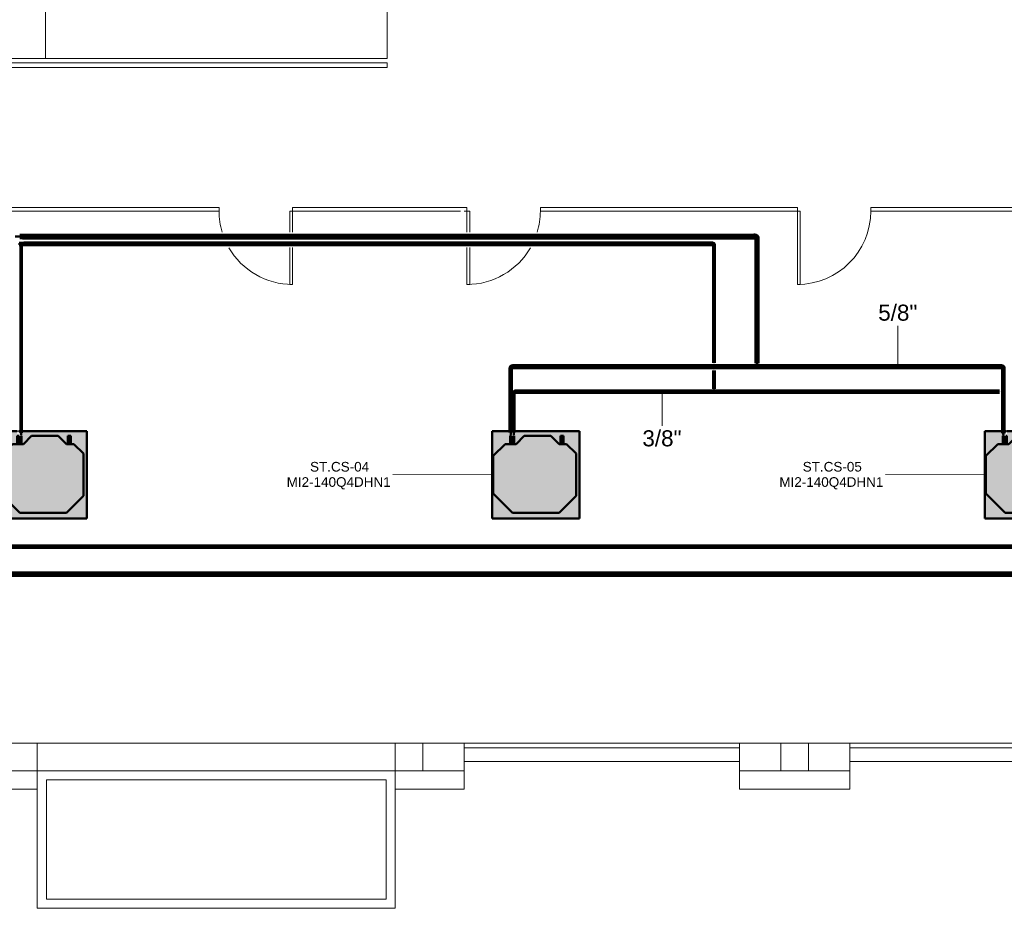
# Model space of a CAD drawing. Header units: millimetres. Extents: x -12740 to 214440, y -11012 to 10812.
# Tile 144 of 168: x 14173 to 24899, y -11012 to -1326. Entities that reach past the tile are written whole.
import ezdxf

# ---------------------------------------------------------------- set-up
doc = ezdxf.new("R2010")
doc.units = ezdxf.units.MM
doc.linetypes.add('Centro', pattern=[30, 12, -6, 6, -6])
doc.linetypes.add('Oculto 1_5', pattern=[2.2, 1.5, -0.7])
for name, color, linetype, lineweight in [('A-DETL', 90, 'Oculto 1_5', 18), ('DIVISORIAS', 7, 'Continuous', 18), ('ESQ', 7, 'Continuous', 18), ('M-EQPM', 50, 'Continuous', 50), ('M-EQPM-IDEN', 50, 'Continuous', 9), ('P-PIPE', 3, 'Continuous', 70), ('P-PIPE-CNTR', 3, 'Centro', 50), ('P-PIPE-IDEN', 2, 'Continuous', 9), ('PAREDES', 7, 'Continuous', 18), ('PEM1-Layout Superior_dwg', 8, 'Continuous', 18), ('PILAR', 7, 'Continuous', 18)]:
    doc.layers.add(name, color=color, linetype=linetype, lineweight=lineweight)
doc.styles.add('Arial_1', font='arial.ttf', dxfattribs={"height": 175})
doc.styles.add('Arial_2', font='arial.ttf', dxfattribs={"height": 105})

# ---------------------------------------------------------------- blocks, each defined once
blk = doc.blocks.new('Cotovelo - Soldado - CU - Padrão-V33-PAVIMENTO SUPERIOR TUBULAÇÃO FRIGORIGENA')
at = {"layer": 'P-PIPE', "lineweight": 18}
for points in [[(19531, -5138), (19530, -5126), (19514, -5126), (19514, -5138), (19530, -5138)], [(19524, -5126), (19530, -5126), (19530, -5126), (19533, -5119), (19539, -5116), (19540, -5116), (19539, -5101), (19532, -5103), (19527, -5104), (19518, -5113), (19515, -5126), (19524, -5126)], [(19551, -5117), (19551, -5100), (19540, -5100), (19540, -5117)]]:
    blk.add_hatch(color=160, dxfattribs=at).paths.add_polyline_path(points)
at = {"layer": 'P-PIPE', "color": 5}
for p, q in [((19514, -5126), (19514, -5138)), ((19531, -5126), (19514, -5126)), ((19514, -5138), (19531, -5138)), ((19531, -5138), (19531, -5126)), ((19551, -5100), (19540, -5100)), ((19540, -5117), (19551, -5117))]:
    blk.add_line(p, q, dxfattribs=at)
at = {"layer": 'P-PIPE', "color": 5, "flags": 128}
for points in [[(19540, -5101), (19539, -5101), (19538, -5101), (19537, -5101), (19536, -5101), (19535, -5101), (19534, -5101), (19533, -5102), (19532, -5102), (19531, -5102), (19530, -5103), (19529, -5103), (19528, -5103), (19527, -5104), (19526, -5104), (19525, -5105), (19524, -5106), (19524, -5106), (19523, -5107), (19522, -5108), (19521, -5108), (19521, -5109), (19520, -5110), (19519, -5111), (19519, -5111), (19518, -5112), (19518, -5113), (19517, -5114), (19517, -5115), (19516, -5116), (19516, -5117), (19516, -5118), (19515, -5119), (19515, -5120), (19515, -5121), (19515, -5122), (19514, -5123), (19514, -5124), (19514, -5125), (19514, -5126), (19514, -5126)], [(19530, -5126), (19530, -5126), (19530, -5125), (19530, -5125), (19530, -5124), (19530, -5124), (19530, -5124), (19531, -5123), (19531, -5123), (19531, -5123), (19531, -5122), (19531, -5122), (19531, -5122), (19531, -5121), (19532, -5121), (19532, -5121), (19532, -5120), (19532, -5120), (19532, -5120), (19533, -5119), (19533, -5119), (19533, -5119), (19534, -5119), (19534, -5118), (19534, -5118), (19534, -5118), (19535, -5118), (19535, -5118), (19535, -5117), (19536, -5117), (19536, -5117), (19536, -5117), (19537, -5117), (19537, -5117), (19538, -5117), (19538, -5117), (19538, -5117), (19539, -5117), (19539, -5117), (19539, -5116), (19540, -5116)]]:
    blk.add_lwpolyline(points, dxfattribs=at)
at = {"layer": 'P-PIPE', "color": 5}
for centre in [(19540, -5109), (19551, -5109)]:
    blk.add_ellipse(centre, major_axis=(0, 8.49), ratio=0.000002, start_param=3.141593, end_param=6.283171, dxfattribs=at)
blk = doc.blocks.new('Cotovelo - Soldado - CU - Padrão-V34-PAVIMENTO SUPERIOR TUBULAÇÃO FRIGORIGENA')
at = {"layer": 'P-PIPE', "lineweight": 18}
for points in [[(24872, -5117), (24872, -5100), (24861, -5100), (24861, -5117)], [(24897, -5126), (24896, -5119), (24894, -5113), (24885, -5104), (24872, -5101), (24872, -5116), (24872, -5117), (24879, -5119), (24882, -5125), (24882, -5126), (24897, -5126)], [(24881, -5138), (24898, -5138), (24898, -5126), (24881, -5126)]]:
    blk.add_hatch(color=160, dxfattribs=at).paths.add_polyline_path(points)
at = {"layer": 'P-PIPE', "color": 5}
for p, q in [((24872, -5100), (24861, -5100)), ((24861, -5117), (24872, -5117)), ((24881, -5126), (24881, -5138)), ((24898, -5138), (24898, -5126))]:
    blk.add_line(p, q, dxfattribs=at)
at = {"layer": 'P-PIPE', "color": 5, "flags": 128}
for points in [[(24898, -5126), (24898, -5125), (24897, -5124), (24897, -5123), (24897, -5122), (24897, -5121), (24897, -5120), (24897, -5119), (24896, -5118), (24896, -5117), (24896, -5116), (24895, -5115), (24895, -5114), (24894, -5113), (24894, -5112), (24893, -5112), (24893, -5111), (24892, -5110), (24891, -5109), (24891, -5108), (24890, -5108), (24889, -5107), (24888, -5106), (24888, -5106), (24887, -5105), (24886, -5105), (24885, -5104), (24884, -5104), (24883, -5103), (24882, -5103), (24881, -5102), (24881, -5102), (24880, -5102), (24879, -5101), (24878, -5101), (24877, -5101), (24876, -5101), (24875, -5101), (24874, -5101), (24873, -5101), (24872, -5101)], [(24872, -5117), (24873, -5117), (24873, -5117), (24873, -5117), (24874, -5117), (24874, -5117), (24875, -5117), (24875, -5117), (24875, -5117), (24876, -5117), (24876, -5117), (24876, -5117), (24877, -5118), (24877, -5118), (24877, -5118), (24878, -5118), (24878, -5118), (24878, -5119), (24879, -5119), (24879, -5119), (24879, -5119), (24879, -5120), (24880, -5120), (24880, -5120), (24880, -5120), (24880, -5121), (24880, -5121), (24881, -5121), (24881, -5122), (24881, -5122), (24881, -5122), (24881, -5123), (24881, -5123), (24881, -5124), (24881, -5124), (24882, -5124), (24882, -5125), (24882, -5125), (24882, -5125), (24882, -5126), (24882, -5126)]]:
    blk.add_lwpolyline(points, dxfattribs=at)
at = {"layer": 'P-PIPE', "color": 5}
for centre, major_axis, ratio, start_param, end_param in [((24861, -5109), (0, 8.49), 0.000002, 3.141605, 6.283116), ((24872, -5109), (0, 8.49), 0.000002, 3.141605, 6.283116), ((24890, -5126), (8.49, 0), 0.000012, 6.283184, 9.424776), ((24890, -5138), (8.49, 0), 0.000012, 6.283184, 9.424776)]:
    blk.add_ellipse(centre, major_axis=major_axis, ratio=ratio, start_param=start_param, end_param=end_param, dxfattribs=at)
blk = doc.blocks.new('Cotovelo - Soldado - CU - Padrão-V35-PAVIMENTO SUPERIOR TUBULAÇÃO FRIGORIGENA')
at = {"layer": 'P-PIPE', "lineweight": 18}
for points in [[(-24, 5), (-24, -5), (-15, -5), (-15, 5)], [(-3, 15), (-4, 15), (-5, 15), (-8, 8), (-14, 4), (-15, 4), (-15, -4), (-10, -3), (-1, 1), (3, 12), (3, 15), (-2, 15)], [(0, 24), (-5, 24), (-4, 15), (5, 15), (5, 24), (1, 24)]]:
    blk.add_hatch(color=20, dxfattribs=at).paths.add_polyline_path(points)
at = {"layer": 'P-PIPE', "color": 1}
for p, q in [((-15, 5), (-24, 5)), ((-24, 5), (-24, -5)), ((-24, 5), (-24, 5)), ((-15, 5), (-15, 5)), ((-15, -5), (-15, 5)), ((-5, 24), (-5, 15)), ((5, 24), (-5, 24)), ((-5, 24), (-5, 24)), ((-5, 15), (-5, 15)), ((-5, 15), (5, 15)), ((5, 15), (5, 24)), ((5, 24), (5, 24)), ((5, 15), (5, 15)), ((-24, -5), (-15, -5)), ((-24, -5), (-24, -5)), ((-15, -5), (-15, -5))]:
    blk.add_line(p, q, dxfattribs=at)
at = {"layer": 'P-PIPE', "color": 1, "flags": 128}
for points in [[(-5, 15), (-5, 15), (-5, 15), (-5, 14), (-5, 14), (-5, 13), (-5, 13), (-5, 12), (-5, 12), (-5, 12), (-6, 11), (-6, 11), (-6, 10), (-6, 10), (-6, 10), (-7, 9), (-7, 9), (-7, 9), (-7, 8), (-8, 8), (-8, 8), (-8, 7), (-9, 7), (-9, 7), (-9, 7), (-10, 6), (-10, 6), (-10, 6), (-11, 6), (-11, 6), (-12, 5), (-12, 5), (-12, 5), (-13, 5), (-13, 5), (-14, 5), (-14, 5), (-14, 5), (-15, 5), (-15, 5), (-15, 5)], [(-15, -5), (-15, -5), (-14, -5), (-13, -5), (-12, -5), (-11, -4), (-11, -4), (-10, -4), (-9, -4), (-8, -3), (-8, -3), (-7, -3), (-6, -2), (-5, -2), (-5, -2), (-4, -1), (-3, -1), (-3, 0), (-2, 0), (-1, 1), (-1, 1), (0, 2), (0, 3), (1, 3), (1, 4), (2, 4), (2, 5), (2, 6), (3, 7), (3, 7), (3, 8), (4, 9), (4, 10), (4, 10), (4, 11), (4, 12), (5, 13), (5, 14), (5, 14), (5, 15), (5, 15)]]:
    blk.add_lwpolyline(points, dxfattribs=at)
blk = doc.blocks.new('Cotovelo - Soldado - CU - Padrão-V37-PAVIMENTO SUPERIOR TUBULAÇÃO FRIGORIGENA')
at = {"layer": 'P-PIPE', "lineweight": 18}
for points in [[(22170, -3703), (22186, -3702), (22186, -3676), (22170, -3676), (22170, -3702)], [(22194, -3710), (22218, -3710), (22217, -3703), (22214, -3693), (22201, -3681), (22186, -3677), (22186, -3702), (22191, -3704), (22193, -3710)], [(22193, -3726), (22219, -3726), (22219, -3710), (22193, -3710)]]:
    blk.add_hatch(color=160, dxfattribs=at).paths.add_polyline_path(points)
at = {"layer": 'P-PIPE', "color": 5}
for p, q in [((22186, -3676), (22170, -3676)), ((22170, -3676), (22170, -3703)), ((22170, -3703), (22186, -3703)), ((22186, -3703), (22186, -3676)), ((22193, -3710), (22193, -3726)), ((22219, -3726), (22219, -3710))]:
    blk.add_line(p, q, dxfattribs=at)
at = {"layer": 'P-PIPE', "color": 5, "flags": 128}
for points in [[(22219, -3710), (22219, -3708), (22219, -3707), (22218, -3706), (22218, -3704), (22218, -3703), (22218, -3702), (22217, -3701), (22217, -3699), (22217, -3698), (22216, -3697), (22215, -3696), (22215, -3694), (22214, -3693), (22214, -3692), (22213, -3691), (22212, -3690), (22211, -3689), (22210, -3688), (22210, -3687), (22209, -3686), (22208, -3685), (22207, -3684), (22206, -3683), (22205, -3683), (22203, -3682), (22202, -3681), (22201, -3681), (22200, -3680), (22199, -3679), (22198, -3679), (22196, -3678), (22195, -3678), (22194, -3678), (22193, -3677), (22191, -3677), (22190, -3677), (22189, -3677), (22187, -3677), (22186, -3677), (22186, -3677)], [(22186, -3702), (22186, -3702), (22186, -3702), (22187, -3702), (22187, -3702), (22187, -3702), (22187, -3702), (22188, -3702), (22188, -3702), (22188, -3703), (22189, -3703), (22189, -3703), (22189, -3703), (22189, -3703), (22190, -3703), (22190, -3703), (22190, -3704), (22190, -3704), (22191, -3704), (22191, -3704), (22191, -3704), (22191, -3705), (22191, -3705), (22192, -3705), (22192, -3705), (22192, -3706), (22192, -3706), (22192, -3706), (22192, -3706), (22193, -3707), (22193, -3707), (22193, -3707), (22193, -3707), (22193, -3708), (22193, -3708), (22193, -3708), (22193, -3709), (22193, -3709), (22193, -3709), (22193, -3710), (22193, -3710)]]:
    blk.add_lwpolyline(points, dxfattribs=at)
at = {"layer": 'P-PIPE', "color": 5}
for centre in [(22206, -3710), (22206, -3726)]:
    blk.add_ellipse(centre, major_axis=(13.4, 0), ratio=0.000004, start_param=0, end_param=3.141593, dxfattribs=at)
blk = doc.blocks.new('Cotovelo - Soldado - CU - Padrão-976295-PAVIMENTO SUPERIOR TUBULAÇÃO FRIGORIGENA')
at = {"layer": 'P-PIPE', "lineweight": 18}
for points in [[(21720, -3776), (21720, -3763), (21710, -3763), (21710, -3776)], [(21731, -3786), (21741, -3786), (21742, -3782), (21740, -3774), (21731, -3766), (21724, -3764), (21720, -3765), (21720, -3775), (21720, -3776), (21727, -3779), (21730, -3786)], [(21743, -3796), (21742, -3786), (21730, -3786), (21730, -3796), (21742, -3796)]]:
    blk.add_hatch(color=20, dxfattribs=at).paths.add_polyline_path(points)
at = {"layer": 'P-PIPE', "color": 1}
for p, q in [((21720, -3763), (21710, -3763)), ((21710, -3763), (21710, -3776)), ((21710, -3763), (21710, -3763)), ((21710, -3776), (21720, -3776)), ((21710, -3776), (21710, -3776)), ((21720, -3763), (21720, -3763)), ((21720, -3776), (21720, -3763)), ((21720, -3776), (21720, -3776)), ((21730, -3786), (21730, -3796)), ((21743, -3796), (21743, -3786))]:
    blk.add_line(p, q, dxfattribs=at)
at = {"layer": 'P-PIPE', "color": 1, "flags": 128}
for points in [[(21743, -3786), (21743, -3785), (21743, -3784), (21743, -3783), (21742, -3782), (21742, -3781), (21742, -3780), (21742, -3779), (21742, -3779), (21741, -3778), (21741, -3777), (21741, -3776), (21740, -3775), (21740, -3774), (21739, -3774), (21739, -3773), (21738, -3772), (21738, -3771), (21737, -3771), (21737, -3770), (21736, -3769), (21735, -3769), (21735, -3768), (21734, -3768), (21733, -3767), (21732, -3767), (21732, -3766), (21731, -3766), (21730, -3765), (21729, -3765), (21728, -3765), (21727, -3764), (21727, -3764), (21726, -3764), (21725, -3764), (21724, -3763), (21723, -3763), (21722, -3763), (21721, -3763), (21720, -3763), (21720, -3763)], [(21720, -3776), (21720, -3776), (21721, -3776), (21721, -3776), (21722, -3776), (21722, -3776), (21722, -3776), (21723, -3776), (21723, -3776), (21724, -3776), (21724, -3777), (21724, -3777), (21725, -3777), (21725, -3777), (21725, -3777), (21726, -3777), (21726, -3778), (21726, -3778), (21727, -3778), (21727, -3778), (21727, -3779), (21727, -3779), (21728, -3779), (21728, -3780), (21728, -3780), (21728, -3780), (21729, -3781), (21729, -3781), (21729, -3781), (21729, -3782), (21729, -3782), (21730, -3782), (21730, -3783), (21730, -3783), (21730, -3784), (21730, -3784), (21730, -3784), (21730, -3785), (21730, -3785), (21730, -3786), (21730, -3786)]]:
    blk.add_lwpolyline(points, dxfattribs=at)
at = {"layer": 'P-PIPE', "color": 1}
for centre, start_param, end_param in [((21736, -3786), 3.141593, 3.403392), ((21736, -3786), 0, 3.141593), ((21736, -3796), 0, 3.141593), ((21736, -3796), 3.141593, 3.403392), ((21736, -3786), 6.021386, 6.283185), ((21736, -3796), 6.021386, 6.283185)]:
    blk.add_ellipse(centre, major_axis=(6.88, 0), ratio=0.000038, start_param=start_param, end_param=end_param, dxfattribs=at)
blk = doc.blocks.new('PEM1-Layout Superior_dwg-964791-PAVIMENTO SUPERIOR TUBULAÇÃO FRIGORIGENA')
at = {"layer": 'DIVISORIAS'}
for p, q in [((46980, 52816), (46980, 53046)), ((48880, 52816), (48880, 53046))]:
    blk.add_line(p, q, dxfattribs=at)
at = {"layer": 'DIVISORIAS', "flags": 128}
for points in [[(42890, 53046), (46180, 53046), (46180, 53086), (41280, 53086), (41280, 53046), (42850, 53046)], [(46980, 53046), (46950, 53046), (46950, 52816)], [(48850, 53086), (46980, 53086), (46980, 53046), (48810, 53046)], [(48810, 53086), (48880, 53086), (48880, 53046), (48850, 53046)], [(48880, 53046), (48910, 53046), (48910, 52816)], [(52450, 53086), (49680, 53086), (49680, 53046), (52450, 53046)], [(52410, 53086), (52480, 53086), (52480, 53046), (52410, 53046)], [(54930, 53086), (53280, 53086), (53280, 53046), (54930, 53046)], [(46950, 52647), (46950, 52246), (46980, 52246), (46980, 52647)], [(48910, 52647), (48910, 52246), (48880, 52246), (48880, 52647)]]:
    blk.add_lwpolyline(points, dxfattribs=at)
blk.add_lwpolyline([(52480, 53046), (52510, 53046), (52510, 52246), (52480, 52246)], close=True, dxfattribs=at)
at = {"layer": 'ESQ'}
for p, q in [((48850, 47246), (51850, 47246)), ((53050, 47246), (56050, 47246)), ((48850, 47196), (51850, 47196)), ((53050, 47196), (56050, 47196))]:
    blk.add_line(p, q, dxfattribs=at)
at = {"layer": 'ESQ', "flags": 128}
blk.add_lwpolyline([(40041, 54660), (43890, 54660), (48010, 54660), (48010, 54610), (40041, 54610)], close=True, dxfattribs=at)
at = {"layer": 'ESQ'}
for centre, start, end in [((46980, 53046), 180, 196.721), ((48880, 53046), 343.279, 0), ((52480, 53046), 270, 0), ((46980, 53046), 209.9552, 270), ((48880, 53046), 270, 330.0448)]:
    blk.add_arc(centre, 800, start, end, dxfattribs=at)
at = {"layer": 'PAREDES'}
for p, q in [((44290, 57596), (44290, 54710)), ((44200, 47246), (48100, 47246)), ((48850, 47046), (51850, 47046)), ((53050, 47046), (56050, 47046)), ((44200, 46946), (48100, 46946))]:
    blk.add_line(p, q, dxfattribs=at)
at = {"layer": 'PAREDES', "flags": 128}
for points in [[(48010, 56388), (48010, 54710), (40090, 54710), (40090, 54760)], [(48400, 46946), (48850, 46946), (48850, 47246), (48400, 47246)], [(52300, 46946), (51850, 46946), (51850, 47246), (52300, 47246)], [(52600, 47246), (53050, 47246), (53050, 46946), (52600, 46946)], [(43450, 46946), (43450, 46746), (44200, 46746)], [(48850, 46946), (48850, 46746), (48100, 46746)], [(53050, 46946), (53050, 46746), (51850, 46746), (51850, 46946)]]:
    blk.add_lwpolyline(points, dxfattribs=at)
for points in [[(44200, 46946), (44200, 45446), (48100, 45446), (48100, 46946)], [(48000, 46846), (44300, 46846), (44300, 45546), (48000, 45546)]]:
    blk.add_lwpolyline(points, close=True, dxfattribs=at)
at = {"layer": 'PILAR', "flags": 128}
for points in [[(44200, 46946), (44200, 47246), (43900, 47246), (43900, 46946)], [(48400, 47246), (48100, 47246), (48100, 46946), (48400, 46946)], [(52600, 46946), (52600, 47246), (52300, 47246), (52300, 46946)]]:
    blk.add_lwpolyline(points, close=True, dxfattribs=at)
blk = doc.blocks.new('Midea_VRF_Indoor_4-way Cassette_MI-90_100_112_140_Q4_DHN1-D _2nd DC_ - MI2-140Q4DHN1-V9-PAVIMENTO SUPERIOR TUBULAÇÃO FRIGORIGENA')
at = {"layer": 'M-EQPM', "linetype": 'Oculto 1_5', "lineweight": 18}
h = blk.add_hatch(color=256, dxfattribs=at)
h.paths.add_polyline_path([(-475, -440), (-475, -475), (475, -475), (475, 235), (435, 235), (435, 244), (475, 244), (475, 265), (438, 266), (438, 281), (475, 281), (475, 475), (-475, 475), (-475, -255)])
h.paths.add_polyline_path([(-415, -255), (-415, 255), (-206, 464), (206, 464), (335, 335), (335, 281), (425, 281), (425, 265), (335, 265), (335, 244), (425, 244), (425, 235), (335, 235), (335, 215), (425, 125), (425, -165), (335, -255), (335, -269), (425, -270), (425, -301), (335, -301), (335, -335), (230, -440), (-230, -440), (-382, -288)])
for points in [[(-415, -88), (-415, -255), (-230, -440), (230, -440), (335, -335), (335, -255), (425, -165), (425, 125), (335, 215), (335, 335), (206, 464), (-206, 464), (-415, 255)], [(335, 266), (335, 265), (425, 266), (425, 281), (335, 281), (335, 266)], [(335, 244), (335, 235), (425, 235), (425, 244)], [(335, -274), (335, -301), (425, -300), (425, -269), (335, -270), (335, -271)]]:
    blk.add_hatch(color=256, dxfattribs=at).paths.add_polyline_path(points)
at = {"layer": 'A-DETL'}
for p, q in [((475, 265), (475, 281)), ((475, 281), (475, 265)), ((475, 235), (475, 244)), ((475, 244), (475, 235))]:
    blk.add_line(p, q, dxfattribs=at)
at = {"layer": 'M-EQPM'}
for p, q in [((0, 475), (-475, 475)), ((-475, 475), (-475, -475)), ((-475, -475), (-475, 475)), ((-475, 475), (475, 475)), ((-206, 464), (-415, 255)), ((-415, 255), (-206, 464)), ((206, 464), (-206, 464)), ((-206, 464), (206, 464)), ((475, 475), (0, 475)), ((335, 335), (206, 464)), ((206, 464), (335, 335)), ((475, 281), (475, 475)), ((475, 475), (475, 281)), ((335, 215), (335, 335)), ((335, 335), (335, 215)), ((-415, 255), (-415, -255)), ((-415, -255), (-415, 255)), ((425, 281), (335, 281)), ((335, 265), (425, 265)), ((425, 244), (335, 244)), ((335, 235), (425, 235)), ((425, 125), (335, 215)), ((335, 215), (425, 125)), ((425, 265), (425, 281)), ((425, 235), (425, 244)), ((475, 244), (475, 265)), ((475, 265), (475, 244)), ((475, -475), (475, 235)), ((475, 235), (475, -475)), ((425, -165), (425, 125)), ((425, 125), (425, -165)), ((335, -255), (425, -165)), ((425, -165), (335, -255)), ((-415, -255), (-230, -440)), ((-230, -440), (-415, -255)), ((335, -335), (335, -255)), ((335, -255), (335, -335)), ((425, -269), (335, -269)), ((335, -301), (425, -301)), ((425, -301), (425, -269)), ((230, -440), (335, -335)), ((335, -335), (230, -440)), ((-475, -475), (475, -475)), ((475, -475), (-475, -475)), ((-230, -440), (230, -440)), ((230, -440), (-230, -440))]:
    blk.add_line(p, q, dxfattribs=at)
blk = doc.blocks.new('Midea_VRF_Indoor_4-way Cassette_MI-90_100_112_140_Q4_DHN1-D _2nd DC_ - MI2-140Q4DHN1-V10-PAVIMENTO SUPERIOR TUBULAÇÃO FRIGORIGENA')
at = {"layer": 'M-EQPM', "linetype": 'Oculto 1_5', "lineweight": 18}
h = blk.add_hatch(color=256, dxfattribs=at)
h.paths.add_polyline_path([(-475, -440), (-475, -475), (475, -475), (475, 235), (435, 235), (435, 244), (475, 244), (475, 265), (438, 266), (438, 281), (475, 281), (475, 475), (-475, 475), (-475, -276)])
h.paths.add_polyline_path([(-415, -255), (-415, 255), (-206, 464), (206, 464), (335, 335), (335, 281), (425, 281), (425, 265), (335, 265), (335, 244), (425, 244), (425, 235), (335, 235), (335, 215), (425, 125), (425, -165), (335, -255), (335, -269), (425, -270), (425, -301), (335, -301), (335, -335), (230, -440), (-230, -440), (-394, -276)])
for points in [[(-415, -255), (-230, -440), (230, -440), (335, -335), (335, -255), (425, -165), (425, 125), (335, 215), (335, 335), (206, 464), (-206, 464), (-415, 255)], [(335, 266), (335, 265), (425, 266), (425, 281), (335, 281), (335, 266)], [(335, 244), (335, 235), (425, 235), (425, 244)], [(335, -289), (335, -301), (425, -300), (425, -269), (335, -270), (335, -285)]]:
    blk.add_hatch(color=256, dxfattribs=at).paths.add_polyline_path(points)
at = {"layer": 'A-DETL'}
for p, q in [((475, 265), (475, 281)), ((475, 281), (475, 265)), ((475, 235), (475, 244)), ((475, 244), (475, 235))]:
    blk.add_line(p, q, dxfattribs=at)
at = {"layer": 'M-EQPM'}
for p, q in [((0, 475), (-475, 475)), ((-475, 475), (-475, -475)), ((-475, -475), (-475, 475)), ((-475, 475), (475, 475)), ((-206, 464), (-415, 255)), ((-415, 255), (-206, 464)), ((206, 464), (-206, 464)), ((-206, 464), (206, 464)), ((475, 475), (0, 475)), ((335, 335), (206, 464)), ((206, 464), (335, 335)), ((475, 281), (475, 475)), ((475, 475), (475, 281)), ((335, 215), (335, 335)), ((335, 335), (335, 215)), ((-415, 255), (-415, -255)), ((-415, -255), (-415, 255)), ((425, 281), (335, 281)), ((335, 265), (425, 265)), ((425, 244), (335, 244)), ((335, 235), (425, 235)), ((425, 125), (335, 215)), ((335, 215), (425, 125)), ((425, 265), (425, 281)), ((425, 235), (425, 244)), ((475, 244), (475, 265)), ((475, 265), (475, 244)), ((475, -475), (475, 235)), ((475, 235), (475, -475)), ((425, -165), (425, 125)), ((425, 125), (425, -165)), ((335, -255), (425, -165)), ((425, -165), (335, -255)), ((-415, -255), (-230, -440)), ((-230, -440), (-415, -255)), ((335, -335), (335, -255)), ((335, -255), (335, -335)), ((425, -269), (335, -269)), ((335, -301), (425, -301)), ((425, -301), (425, -269)), ((230, -440), (335, -335)), ((335, -335), (230, -440)), ((-475, -475), (475, -475)), ((475, -475), (-475, -475)), ((-230, -440), (230, -440)), ((230, -440), (-230, -440))]:
    blk.add_line(p, q, dxfattribs=at)
blk = doc.blocks.new('Midea_VRF_Indoor_4-way Cassette_MI-90_100_112_140_Q4_DHN1-D _2nd DC_ - MI2-140Q4DHN1-V11-PAVIMENTO SUPERIOR TUBULAÇÃO FRIGORIGENA')
at = {"layer": 'M-EQPM', "linetype": 'Oculto 1_5', "lineweight": 18}
h = blk.add_hatch(color=256, dxfattribs=at)
h.paths.add_polyline_path([(-475, -255), (-475, -475), (475, -475), (475, 235), (435, 235), (435, 244), (475, 244), (475, 264), (438, 264), (438, 283), (475, 283), (475, 475), (-475, 475), (-475, 215)])
h.paths.add_polyline_path([(-415, 255), (-206, 464), (206, 464), (335, 335), (335, 281), (425, 281), (425, 265), (335, 265), (335, 244), (425, 244), (425, 235), (335, 235), (335, 215), (425, 125), (425, -165), (335, -255), (335, -269), (425, -270), (425, -301), (335, -301), (335, -335), (230, -440), (-230, -440), (-415, -255), (-415, 215)])
for points in [[(-415, -255), (-230, -440), (230, -440), (335, -335), (335, -255), (425, -165), (425, 125), (335, 215), (335, 335), (206, 464), (-206, 464), (-415, 255)], [(335, 268), (335, 265), (425, 266), (425, 281), (335, 281), (335, 269)], [(335, 244), (335, 235), (425, 235), (425, 244)], [(335, -274), (335, -301), (425, -300), (425, -269), (335, -270), (335, -271)]]:
    blk.add_hatch(color=256, dxfattribs=at).paths.add_polyline_path(points)
at = {"layer": 'A-DETL'}
for p, q in [((475, 264), (475, 283)), ((475, 283), (475, 264)), ((475, 235), (475, 244)), ((475, 244), (475, 235))]:
    blk.add_line(p, q, dxfattribs=at)
at = {"layer": 'M-EQPM'}
for p, q in [((0, 475), (-475, 475)), ((-475, 475), (-475, -475)), ((-475, -475), (-475, 475)), ((-475, 475), (475, 475)), ((-206, 464), (-415, 255)), ((-415, 255), (-206, 464)), ((206, 464), (-206, 464)), ((-206, 464), (206, 464)), ((475, 475), (0, 475)), ((335, 335), (206, 464)), ((206, 464), (335, 335)), ((475, 283), (475, 475)), ((475, 475), (475, 283)), ((335, 215), (335, 335)), ((335, 335), (335, 215)), ((-415, 255), (-415, -255)), ((-415, -255), (-415, 255)), ((425, 281), (335, 281)), ((335, 265), (425, 265)), ((425, 244), (335, 244)), ((335, 235), (425, 235)), ((425, 125), (335, 215)), ((335, 215), (425, 125)), ((425, 265), (425, 281)), ((425, 235), (425, 244)), ((475, 244), (475, 264)), ((475, 264), (475, 244)), ((475, -475), (475, 235)), ((475, 235), (475, -475)), ((425, -165), (425, 125)), ((425, 125), (425, -165)), ((335, -255), (425, -165)), ((425, -165), (335, -255)), ((-415, -255), (-230, -440)), ((-230, -440), (-415, -255)), ((335, -335), (335, -255)), ((335, -255), (335, -335)), ((425, -269), (335, -269)), ((335, -301), (425, -301)), ((425, -301), (425, -269)), ((230, -440), (335, -335)), ((335, -335), (230, -440)), ((-475, -475), (475, -475)), ((475, -475), (-475, -475)), ((-230, -440), (230, -440)), ((230, -440), (-230, -440))]:
    blk.add_line(p, q, dxfattribs=at)

msp = doc.modelspace()

# ---------------------------------------------------------------- hatches: boundary and pattern name
at = {"layer": 'P-PIPE'}
for color, points in [(170, [(14187.55, -3701.091), (14187.55, -3677.687), (14172.897, -3678.086), (14172.897, -3701.091)]), (256, [(14202.193, -3701.121), (14202.193, -3677.657), (14187.55, -3678.057), (14187.55, -3701.121)]), (256, [(14203.193, -3695.689), (14203.193, -3683.089), (14202.193, -3683.089), (14202.193, -3695.689)]), (170, [(14284.152, -3689.389), (22169.514, -3689.389), (22169.514, -3676.689), (14203.193, -3677.189), (14203.193, -3689.389)]), (170, [(21460.41, -3702.089), (22169.514, -3701.656), (22169.514, -3689.389), (14203.193, -3689.389), (14203.193, -3702.089), (20997.426, -3702.089)]), (170, [(22193.226, -5068.315), (22205.926, -5068.315), (22205.926, -3725.801), (22193.226, -3725.801), (22193.226, -4741.137)]), (170, [(22218.626, -5068.315), (22217.875, -3725.801), (22205.926, -3725.801), (22205.926, -5068.315), (22218.193, -5068.315)]), (10, [(14168.405, -3774.436), (14174.766, -3773.914), (14174.766, -3764.342), (14166.082, -3764.864), (14166.082, -3774.436)]), (10, [(14174.766, -3773.987), (14184.486, -3773.509), (14188.605, -3769.389), (14193.203, -3773.976), (14202.445, -3773.509), (14202.445, -3764.629), (14174.766, -3765.267), (14174.766, -3773.914)]), (10, [(14183.558, -3791.83), (14193.653, -3791.83), (14193.131, -3783.146), (14183.558, -3783.146)]), (10, [(14183.845, -5851.543), (14188.605, -5851.543), (14188.605, -3791.83), (14183.845, -3791.83), (14183.845, -5805.084)]), (10, [(14193.365, -5851.543), (14192.728, -3791.83), (14188.605, -3791.83), (14188.605, -5851.543), (14193.203, -5851.543)]), (10, [(14202.445, -3774.436), (14211.129, -3773.914), (14211.129, -3764.342), (14202.445, -3764.864), (14202.445, -3773.94)]), (256, [(14219.803, -3774.465), (14219.803, -3764.313), (14211.129, -3764.838), (14211.129, -3774.465)]), (10, [(14220.803, -3769.389), (21709.892, -3769.389), (21709.892, -3763.039), (14220.803, -3763.255), (14220.803, -3767.745)]), (10, [(19145.488, -3775.739), (21709.892, -3775.345), (21709.892, -3769.389), (14220.803, -3769.389), (14220.803, -3775.739), (15441.613, -3775.739)]), (170, [(19522.218, -5848.559), (19522.218, -5137.537), (19514.283, -5137.537), (19514.554, -5848.559), (19520.165, -5848.559)]), (170, [(19522.218, -5848.559), (19530.153, -5848.559), (19529.574, -5137.537), (19522.218, -5137.537), (19522.218, -5805.084)]), (170, [(19551.197, -5108.559), (22178.291, -5108.559), (22178.291, -5100.624), (19551.197, -5101.203), (19551.197, -5106.505)]), (170, [(21923.395, -5116.494), (22178.291, -5115.888), (22178.291, -5108.559), (19551.197, -5108.559), (19551.197, -5116.494), (21691.903, -5116.494)]), (170, [(22189.959, -5117.022), (22189.959, -5100.095), (22178.291, -5100.383), (22178.291, -5117.022)]), (170, [(22221.892, -5116.494), (22221.892, -5100.894), (22212.794, -5101.691), (22205.926, -5108.559), (22198.261, -5100.912), (22189.959, -5101.687), (22189.959, -5116.494)]), (170, [(22211.911, -5092.643), (22214.39, -5092.643), (22214.101, -5080.974), (22197.462, -5080.974), (22197.751, -5092.643), (22210.158, -5092.643)]), (170, [(22205.926, -5108.559), (22213.573, -5100.894), (22212.798, -5092.643), (22198.261, -5092.643), (22199.058, -5101.691), (22204.402, -5107.035)]), (170, [(22233.561, -5117.022), (22233.561, -5100.095), (22221.892, -5100.383), (22221.892, -5117.022)]), (170, [(22849.364, -5108.559), (24860.655, -5108.559), (24860.655, -5100.624), (22233.561, -5101.229), (22233.561, -5108.559), (22386.379, -5108.559)]), (170, [(24701.302, -5116.494), (24860.655, -5115.914), (24860.655, -5108.559), (22233.561, -5108.559), (22233.561, -5116.494), (22849.364, -5116.494)]), (170, [(24881.14, -5149.196), (24898.127, -5149.196), (24897.838, -5137.537), (24881.14, -5137.537)]), (170, [(24880.109, -5848.545), (24889.634, -5848.545), (24889.634, -5150.196), (24880.109, -5150.196), (24880.109, -5805.084)]), (170, [(24898.834, -5848.545), (24899.159, -5848.545), (24898.834, -5150.196), (24889.634, -5150.196), (24889.634, -5848.545), (24897.882, -5848.545)]), (10, [(21736.398, -5367.461), (21741.445, -5367.461), (21740.923, -5358.776), (21731.351, -5358.776), (21731.873, -5367.461), (21735.046, -5367.461)]), (10, [(19556.021, -5851.543), (19556.021, -5405.243), (19551.261, -5405.243), (19551.898, -5851.543), (19554.789, -5851.543)]), (10, [(19556.021, -5851.543), (19560.781, -5851.543), (19560.143, -5405.243), (19556.021, -5405.243), (19556.021, -5805.084)]), (10, [(19608.473, -5381.218), (21713.875, -5381.218), (21713.875, -5376.458), (19580.046, -5377.095), (19580.046, -5381.218)]), (10, [(21691.903, -5385.978), (21713.875, -5385.34), (21713.875, -5381.218), (19580.046, -5381.218), (19580.046, -5385.978), (21460.41, -5385.978)]), (10, [(21713.875, -5386.265), (21722.559, -5385.743), (21722.559, -5376.17), (21713.875, -5376.692), (21713.875, -5385.743)]), (10, [(21750.237, -5385.978), (21750.237, -5376.62), (21740.518, -5377.098), (21736.398, -5381.218), (21731.8, -5376.631), (21722.559, -5377.098), (21722.559, -5385.978)]), (10, [(21758.922, -5386.265), (21758.922, -5376.17), (21750.237, -5376.692), (21750.237, -5386.265)]), (10, [(24880.109, -5381.218), (24880.109, -5376.458), (21758.922, -5377.095), (21758.922, -5381.218), (24701.302, -5381.218)]), (10, [(21923.395, -5385.978), (24880.109, -5385.335), (24880.109, -5381.218), (21758.922, -5381.218), (21758.922, -5385.978)]), (10, [(27016.224, -7069.389), (27278.124, -7069.389), (27278.124, -7063.039), (2731.136, -7063.433), (2731.136, -7069.389), (26553.239, -7069.389)]), (10, [(19145.488, -7075.739), (27278.124, -7075.345), (27278.124, -7069.389), (2731.136, -7069.389), (2731.136, -7075.739), (15441.613, -7075.739)]), (170, [(27479.208, -7370.339), (27572.84, -7370.339), (27572.84, -7359.229), (2540.703, -7359.608), (2540.703, -7370.339), (26553.239, -7370.339)]), (170, [(8033.862, -7381.449), (27572.84, -7381.07), (27572.84, -7370.339), (2540.703, -7370.339), (2540.703, -7381.449), (6181.924, -7381.449)])]:
    msp.add_hatch(color=color, dxfattribs=at).paths.add_polyline_path(points)
h = msp.add_hatch(color=10, dxfattribs=at)
h.paths.add_polyline_path([(14192.728, -3783.146), (14193.203, -3783.146), (14192.725, -3773.976)])
h.paths.add_polyline_path([(14184.057, -3783.146), (14192.728, -3783.146), (14191.971, -3772.755), (14189.519, -3770.303), (14185.938, -3772.057), (14184.018, -3773.987), (14184.008, -3783.146)])
h = msp.add_hatch(color=10, dxfattribs=at)
h.paths.add_polyline_path([(21730.048, -5349.102), (21736.398, -5349.102), (21736.398, -5116.494), (21730.048, -5116.494)])
h.paths.add_polyline_path([(21731.908, -5100.624), (21736.398, -5100.624), (21736.398, -3795.895), (21730.048, -3795.895), (21730.366, -5100.624), (21731.06, -5100.624)])
h = msp.add_hatch(color=10, dxfattribs=at)
h.paths.add_polyline_path([(21742.748, -5349.102), (21741.992, -5116.494), (21736.398, -5116.494), (21736.398, -5349.102), (21742.532, -5349.102)])
h.paths.add_polyline_path([(21741.05, -5100.624), (21742.748, -5100.624), (21742.214, -3795.895), (21736.398, -3795.895), (21736.661, -5100.624), (21740.888, -5100.624)])
h = msp.add_hatch(color=10, dxfattribs=at)
h.paths.add_polyline_path([(21732.276, -5367.461), (21731.8, -5367.461), (21732.278, -5376.63)])
h.paths.add_polyline_path([(21735.484, -5380.304), (21739.066, -5378.55), (21740.986, -5376.62), (21740.518, -5367.461), (21732.276, -5367.461), (21733.032, -5377.852), (21734.587, -5379.407)])

# ---------------------------------------------------------------- linework, layer by layer
at = {"layer": 'M-EQPM-IDEN'}
for p, q in [((19320.429, -6286.218), (18239.058, -6283.452)), ((24687.844, -6286.218), (23606.473, -6283.452))]:
    msp.add_line(p, q, dxfattribs=at)
at = {"layer": 'P-PIPE', "color": 5}
for p, q in [((14187.55, -3677.687), (14172.897, -3677.687)), ((14172.897, -3701.091), (14187.55, -3701.091)), ((14187.55, -3681.09), (14187.55, -3679.255)), ((14187.55, -3683.521), (14187.55, -3681.114)), ((14187.55, -3686.352), (14187.55, -3683.538)), ((14187.55, -3689.389), (14187.55, -3686.36)), ((14187.55, -3692.418), (14187.55, -3689.389)), ((14187.55, -3695.24), (14187.55, -3692.426)), ((14187.55, -3697.664), (14187.55, -3695.256)), ((14187.55, -3699.523), (14187.55, -3697.688)), ((22169.514, -3676.689), (14203.193, -3676.689)), ((14203.193, -3676.689), (14203.193, -3689.389)), ((14203.193, -3689.389), (14203.193, -3702.089)), ((14203.193, -3702.089), (22169.514, -3702.089)), ((22193.226, -3725.801), (22193.226, -5068.315)), ((22218.626, -5068.315), (22218.626, -3725.801)), ((19514.283, -5137.537), (19514.283, -5826.221)), ((19530.153, -5826.221), (19530.153, -5137.537)), ((22178.291, -5100.624), (19551.197, -5100.624)), ((19551.197, -5116.494), (22178.291, -5116.494)), ((22189.959, -5100.095), (22178.291, -5100.095)), ((22178.291, -5117.022), (22189.959, -5117.022)), ((22197.991, -5100.624), (22189.959, -5100.624)), ((22189.959, -5116.494), (22221.892, -5116.494)), ((22197.462, -5080.974), (22197.462, -5092.643)), ((22214.39, -5080.974), (22197.462, -5080.974)), ((22197.462, -5092.643), (22214.39, -5092.643)), ((22197.991, -5092.643), (22197.991, -5100.624)), ((22213.861, -5100.624), (22213.861, -5092.643)), ((22221.892, -5100.624), (22213.861, -5100.624)), ((22214.39, -5092.643), (22214.39, -5080.974)), ((22233.561, -5100.095), (22221.892, -5100.095)), ((22221.892, -5117.022), (22233.561, -5117.022)), ((24860.655, -5100.624), (22233.561, -5100.624)), ((22233.561, -5116.494), (24860.655, -5116.494)), ((24881.14, -5137.537), (24881.14, -5149.196)), ((24898.127, -5149.196), (24898.127, -5137.537)), ((24880.109, -5150.196), (24880.109, -5831.186)), ((24880.209, -5149.196), (24880.209, -5150.196)), ((24899.059, -5150.196), (24899.059, -5149.196)), ((24899.159, -5831.186), (24899.159, -5150.196)), ((19514.283, -5848.559), (19514.554, -5848.559)), ((19529.883, -5848.559), (19530.153, -5848.559)), ((27572.84, -7359.229), (2540.703, -7359.229)), ((2540.703, -7381.449), (27572.84, -7381.449))]:
    msp.add_line(p, q, dxfattribs=at)
at = {"layer": 'P-PIPE'}
for p, q in [((14202.193, -3677.657), (14187.55, -3677.657)), ((14187.55, -3677.657), (14187.55, -3689.389)), ((14187.55, -3689.389), (14187.55, -3701.121)), ((14187.55, -3701.121), (14202.193, -3701.121)), ((14203.193, -3676.789), (14202.193, -3676.789)), ((14202.193, -3701.989), (14202.193, -3676.789)), ((14202.193, -3677.218), (14202.193, -3676.789)), ((14202.193, -3677.657), (14202.193, -3683.054)), ((14202.193, -3695.723), (14202.193, -3701.121)), ((14202.193, -3701.989), (14202.193, -3701.56)), ((14202.193, -3701.989), (14203.193, -3701.989)), ((14219.803, -3764.134), (14211.129, -3764.134)), ((14211.129, -3764.134), (14211.129, -3769.389)), ((14211.129, -3764.134), (14211.129, -3764.313)), ((14211.129, -3769.389), (14211.129, -3774.644)), ((14211.129, -3774.465), (14211.129, -3774.644)), ((14211.129, -3774.644), (14219.803, -3774.644)), ((14220.803, -3763.139), (14219.803, -3763.139)), ((14219.803, -3775.639), (14219.803, -3763.139)), ((14219.803, -3763.976), (14219.803, -3763.139)), ((14219.803, -3764.134), (14219.803, -3774.644)), ((14219.803, -3764.134), (14219.803, -3764.313)), ((14219.803, -3774.465), (14219.803, -3774.644)), ((14219.803, -3775.639), (14219.803, -3774.802)), ((14219.803, -3775.639), (14220.803, -3775.639))]:
    msp.add_line(p, q, dxfattribs=at)
at = {"layer": 'P-PIPE', "color": 1}
for p, q in [((14174.766, -3764.164), (14166.082, -3764.164)), ((14166.082, -3774.614), (14174.766, -3774.614)), ((14174.766, -3764.342), (14174.766, -3764.164)), ((14174.766, -3774.614), (14174.766, -3764.164)), ((14202.445, -3764.629), (14174.766, -3764.629)), ((14174.766, -3774.149), (14183.845, -3774.149)), ((14174.766, -3774.614), (14174.766, -3774.436)), ((14183.38, -3783.146), (14183.38, -3791.83)), ((14183.845, -3774.149), (14183.845, -3783.146)), ((14183.845, -3791.83), (14183.845, -5827.464)), ((14193.365, -3774.149), (14202.445, -3774.149)), ((14193.365, -3783.146), (14193.365, -3774.149)), ((14193.365, -5827.464), (14193.365, -3791.83)), ((14193.831, -3791.83), (14193.831, -3783.146)), ((14211.129, -3764.164), (14202.445, -3764.164)), ((14202.445, -3764.164), (14202.445, -3774.614)), ((14202.445, -3764.164), (14202.445, -3764.342)), ((14202.445, -3774.436), (14202.445, -3774.614)), ((14202.445, -3774.614), (14211.129, -3774.614)), ((14211.129, -3764.342), (14211.129, -3764.164)), ((14211.129, -3764.342), (14211.129, -3764.164)), ((14211.129, -3766.76), (14211.129, -3765.694)), ((14211.129, -3768.028), (14211.129, -3766.776)), ((14211.129, -3769.389), (14211.129, -3768.036)), ((14211.129, -3770.741), (14211.129, -3769.389)), ((14211.129, -3772.001), (14211.129, -3770.749)), ((14211.129, -3773.084), (14211.129, -3772.018)), ((14211.129, -3774.614), (14211.129, -3774.436)), ((14211.129, -3774.614), (14211.129, -3774.436)), ((21709.892, -3763.039), (14220.803, -3763.039)), ((14220.803, -3763.039), (14220.803, -3775.739)), ((14220.803, -3775.739), (21709.892, -3775.739)), ((21730.048, -3795.895), (21730.048, -5065.624)), ((21742.748, -5065.624), (21742.748, -3795.895)), ((21730.048, -5151.494), (21730.048, -5349.102)), ((21742.748, -5349.102), (21742.748, -5151.494)), ((21731.173, -5358.776), (21731.173, -5367.461)), ((21741.623, -5358.776), (21731.173, -5358.776)), ((21731.351, -5358.776), (21731.173, -5358.776)), ((21741.623, -5358.776), (21741.445, -5358.776)), ((21741.623, -5367.461), (21741.623, -5358.776)), ((19551.261, -5405.243), (19551.261, -5826.219)), ((19560.781, -5826.219), (19560.781, -5405.243)), ((21713.875, -5376.458), (19580.046, -5376.458)), ((19580.046, -5385.978), (21713.875, -5385.978)), ((21722.559, -5375.992), (21713.875, -5375.992)), ((21713.875, -5375.992), (21713.875, -5376.17)), ((21713.875, -5375.992), (21713.875, -5386.443)), ((21713.875, -5386.265), (21713.875, -5386.443)), ((21713.875, -5386.443), (21722.559, -5386.443)), ((21722.559, -5386.443), (21722.559, -5375.992)), ((21722.559, -5376.17), (21722.559, -5375.992)), ((21731.638, -5376.458), (21722.559, -5376.458)), ((21722.559, -5385.978), (21750.237, -5385.978)), ((21722.559, -5386.443), (21722.559, -5386.265)), ((21731.173, -5367.461), (21731.351, -5367.461)), ((21731.173, -5367.461), (21741.623, -5367.461)), ((21731.638, -5367.461), (21731.638, -5376.458)), ((21741.158, -5376.458), (21741.158, -5367.461)), ((21750.237, -5376.458), (21741.158, -5376.458)), ((21741.445, -5367.461), (21741.623, -5367.461)), ((21758.922, -5375.992), (21750.237, -5375.992)), ((21750.237, -5375.992), (21750.237, -5376.17)), ((21750.237, -5375.992), (21750.237, -5386.443)), ((21750.237, -5386.265), (21750.237, -5386.443)), ((21750.237, -5386.443), (21758.922, -5386.443)), ((21758.922, -5386.443), (21758.922, -5375.992)), ((21758.922, -5376.17), (21758.922, -5375.992)), ((24845.109, -5376.458), (21758.922, -5376.458)), ((21758.922, -5385.978), (24845.109, -5385.978)), ((21758.922, -5386.443), (21758.922, -5386.265)), ((19551.261, -5851.543), (19551.423, -5851.543)), ((19560.619, -5851.543), (19560.781, -5851.543)), ((27278.124, -7063.039), (2731.136, -7063.039)), ((2731.136, -7075.739), (27278.124, -7075.739))]:
    msp.add_line(p, q, dxfattribs=at)
for centre, major_axis, ratio, start_param, end_param in [((14188.605, -3783.146), (5.225, 0), 0.000026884, 3.141592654, 3.403392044), ((14188.605, -3783.146), (5.225, 0), 0.000026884, 0, 3.141592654), ((14188.605, -3791.83), (5.225, 0), 0.000026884, 0, 3.141592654), ((14188.605, -3791.83), (5.225, 0), 0.000026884, 3.141592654, 3.403392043), ((14188.605, -3783.146), (5.225, 0), 0.000026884, 6.021385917, 6.283185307), ((14188.605, -3791.83), (-5.225, 0), 0.000026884, 2.879793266, 3.141592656), ((21736.398, -5349.102), (6.35, 0), 0.000028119, 1.570796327, 3.141592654), ((21736.398, -5349.102), (6.35, 0), 0.000028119, 0, 1.570796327), ((14188.605, -5851.543), (4.76, 0), 0.000021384, 0, 0.261799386)]:
    msp.add_ellipse(centre, major_axis=major_axis, ratio=ratio, start_param=start_param, end_param=end_param, dxfattribs=at)
at = {"layer": 'P-PIPE', "color": 5}
for centre, major_axis, ratio, start_param, end_param in [((22178.291, -5108.559), (0, 8.464), 0.000001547, 3.141592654, 6.283185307), ((22189.959, -5108.559), (0, 8.464), 0.000001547, 3.141592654, 6.283185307), ((22205.926, -5068.315), (12.7, 0), 0.000003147, 1.570796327, 3.141592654), ((22205.926, -5068.315), (12.7, 0), 0.000003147, 0, 1.570796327), ((22221.892, -5108.559), (0, 8.464), 0.000001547, 3.141592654, 6.283185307), ((22233.561, -5108.559), (0, 8.464), 0.000001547, 3.141592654, 6.283185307), ((24889.634, -5137.537), (-8.494, 0), 0.000011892, 3.141592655, 6.28318376), ((24889.634, -5150.196), (9.525, 0), 0.000011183, 1.570796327, 3.141592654), ((24889.634, -5149.196), (9.425, 0), 0.000011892, 0, 3.141591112), ((24889.634, -5149.196), (9.425, 0), 0.000011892, 3.141592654, 3.403390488), ((24889.634, -5149.196), (8.494, 0), 0.000011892, 0, 3.141591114), ((24889.634, -5150.196), (9.525, 0), 0.000011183, 0, 1.570796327), ((24889.634, -5149.196), (9.425, 0), 0.000011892, 6.021384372, 6.283183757), ((24889.634, -5848.545), (9.525, 0), 0.000011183, 1.570796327, 3.141592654), ((24889.634, -5848.545), (9.525, 0), 0.000011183, 0, 1.570796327)]:
    msp.add_ellipse(centre, major_axis=major_axis, ratio=ratio, start_param=start_param, end_param=end_param, dxfattribs=at)
at = {"layer": 'P-PIPE-CNTR', "color": 170, "linetype": 'Continuous'}
for p, q in [((14122.056, -3689.389), (14187.55, -3689.389)), ((22169.514, -3689.389), (14203.193, -3689.389)), ((22185.652, -3689.389), (22169.514, -3689.389)), ((22205.926, -3725.801), (22205.926, -3709.663)), ((22205.926, -5068.315), (22205.926, -3725.801)), ((19522.218, -5125.878), (19522.218, -5137.537)), ((19522.218, -5848.559), (19522.218, -5137.537)), ((19551.197, -5108.559), (19539.538, -5108.559)), ((19551.197, -5108.559), (22178.291, -5108.559)), ((22233.561, -5108.559), (22178.291, -5108.559)), ((22205.926, -5080.974), (22205.926, -5108.559)), ((22233.561, -5108.559), (24860.655, -5108.559)), ((24872.314, -5108.559), (24860.655, -5108.559)), ((24889.634, -5137.537), (24889.634, -5125.878)), ((24889.634, -5137.537), (24889.634, -5150.196)), ((24889.634, -5848.545), (24889.634, -5150.196)), ((2540.703, -7370.339), (27572.84, -7370.339))]:
    msp.add_line(p, q, dxfattribs=at)
at = {"layer": 'P-PIPE-CNTR'}
for p, q in [((14187.55, -3689.389), (14203.193, -3689.389)), ((14211.129, -3769.389), (14220.803, -3769.389))]:
    msp.add_line(p, q, dxfattribs=at)
at = {"layer": 'P-PIPE-CNTR', "color": 10, "linetype": 'Continuous'}
for p, q in [((14166.082, -3769.389), (14211.129, -3769.389)), ((14188.605, -3791.83), (14188.605, -3769.389)), ((14188.605, -3791.83), (14188.605, -5851.543)), ((21709.892, -3769.389), (14220.803, -3769.389)), ((21720.061, -3769.389), (21709.892, -3769.389)), ((21736.398, -3795.895), (21736.398, -3785.726)), ((21736.398, -5065.624), (21736.398, -3795.895)), ((21736.398, -5349.102), (21736.398, -5151.494)), ((21736.398, -5358.776), (21736.398, -5381.218)), ((19556.021, -5396.569), (19556.021, -5405.243)), ((19556.021, -5851.543), (19556.021, -5405.243)), ((19580.046, -5381.218), (19571.372, -5381.218)), ((19580.046, -5381.218), (21713.875, -5381.218)), ((21758.922, -5381.218), (21713.875, -5381.218)), ((21758.922, -5381.218), (24845.109, -5381.218)), ((2731.136, -7069.389), (27278.124, -7069.389))]:
    msp.add_line(p, q, dxfattribs=at)
at = {"layer": 'P-PIPE-CNTR', "color": 170, "linetype": 'Continuous'}
for centre, radius, start, end in [((22185.652, -3709.663), 20.274, 0, 90), ((19539.538, -5125.878), 17.32, 90, 180), ((24872.314, -5125.878), 17.32, 360, 90)]:
    msp.add_arc(centre, radius, start, end, dxfattribs=at)
at = {"layer": 'P-PIPE-CNTR', "color": 10, "linetype": 'Continuous'}
for centre, radius, start, end in [((21720.061, -3785.726), 16.337, 0, 90), ((19571.372, -5396.569), 15.351, 90, 180)]:
    msp.add_arc(centre, radius, start, end, dxfattribs=at)
at = {"layer": 'P-PIPE-IDEN'}
for p, q in [((23741.034, -5108.559), (23741.034, -4662.272)), ((21171.76, -5381.218), (21171.76, -5754.057))]:
    msp.add_line(p, q, dxfattribs=at)

# ---------------------------------------------------------------- block references
at = {"layer": 'A-DETL', "rotation": 89.9999999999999}
for name, p in [('Midea_VRF_Indoor_4-way Cassette_MI-90_100_112_140_Q4_DHN1-D _2nd DC_ - MI2-140Q4DHN1-V9-PAVIMENTO SUPERIOR TUBULAÇÃO FRIGORIGENA', (14428.014, -6286.218)), ('Midea_VRF_Indoor_4-way Cassette_MI-90_100_112_140_Q4_DHN1-D _2nd DC_ - MI2-140Q4DHN1-V10-PAVIMENTO SUPERIOR TUBULAÇÃO FRIGORIGENA', (19795.429, -6286.218)), ('Midea_VRF_Indoor_4-way Cassette_MI-90_100_112_140_Q4_DHN1-D _2nd DC_ - MI2-140Q4DHN1-V11-PAVIMENTO SUPERIOR TUBULAÇÃO FRIGORIGENA', (25162.844, -6286.218))]:
    msp.add_blockref(name, p, dxfattribs=at)
at = {"layer": 'P-PIPE', "color": 5}
for name in ['Cotovelo - Soldado - CU - Padrão-V37-PAVIMENTO SUPERIOR TUBULAÇÃO FRIGORIGENA', 'Cotovelo - Soldado - CU - Padrão-V33-PAVIMENTO SUPERIOR TUBULAÇÃO FRIGORIGENA', 'Cotovelo - Soldado - CU - Padrão-V34-PAVIMENTO SUPERIOR TUBULAÇÃO FRIGORIGENA']:
    msp.add_blockref(name, (0, 0), dxfattribs=at)
at = {"layer": 'P-PIPE', "color": 1}
msp.add_blockref('Cotovelo - Soldado - CU - Padrão-976295-PAVIMENTO SUPERIOR TUBULAÇÃO FRIGORIGENA', (0, 0), dxfattribs=at)
at = {"layer": 'P-PIPE', "color": 1, "rotation": 180}
msp.add_blockref('Cotovelo - Soldado - CU - Padrão-V35-PAVIMENTO SUPERIOR TUBULAÇÃO FRIGORIGENA', (19556.021, -5381.218), dxfattribs=at)
at = {"layer": 'PEM1-Layout Superior_dwg', "color": 7}
msp.add_blockref('PEM1-Layout Superior_dwg-964791-PAVIMENTO SUPERIOR TUBULAÇÃO FRIGORIGENA', (-29835.039, -56457.756), dxfattribs=at)

# ---------------------------------------------------------------- texts
at = {"layer": 'M-EQPM-IDEN', "char_height": 105, "attachment_point": 1, "style": 'Arial_2'}
for s, insert, width in [('ST.CS-04', (17335.919, -6146.128), 785.65375), ('ST.CS-05', (22703.334, -6146.128), 785.65375), ('MI2-140Q4DHN1', (17081.258, -6312.816), 1397.34131), ('MI2-140Q4DHN1', (22448.673, -6312.816), 1397.34131)]:
    msp.add_mtext(s, dxfattribs=dict(at, insert=insert, width=width))

# ---------------------------------------------------------------- next in the draw order: texts
at = {"layer": 'P-PIPE-IDEN', "char_height": 175, "width": 516.28675, "attachment_point": 1, "style": 'Arial_1', "bg_fill": 3, "box_fill_scale": 1.25, "bg_fill_color": 256, "bg_fill_true_color": 13158600, "bg_fill_transparency": 0}
for s, insert in [('5/8"', (23525.784, -4431.622)), ('3/8"', (20956.51, -5801.307))]:
    msp.add_mtext(s, dxfattribs=dict(at, insert=insert))

doc.saveas('drawing.dxf')
